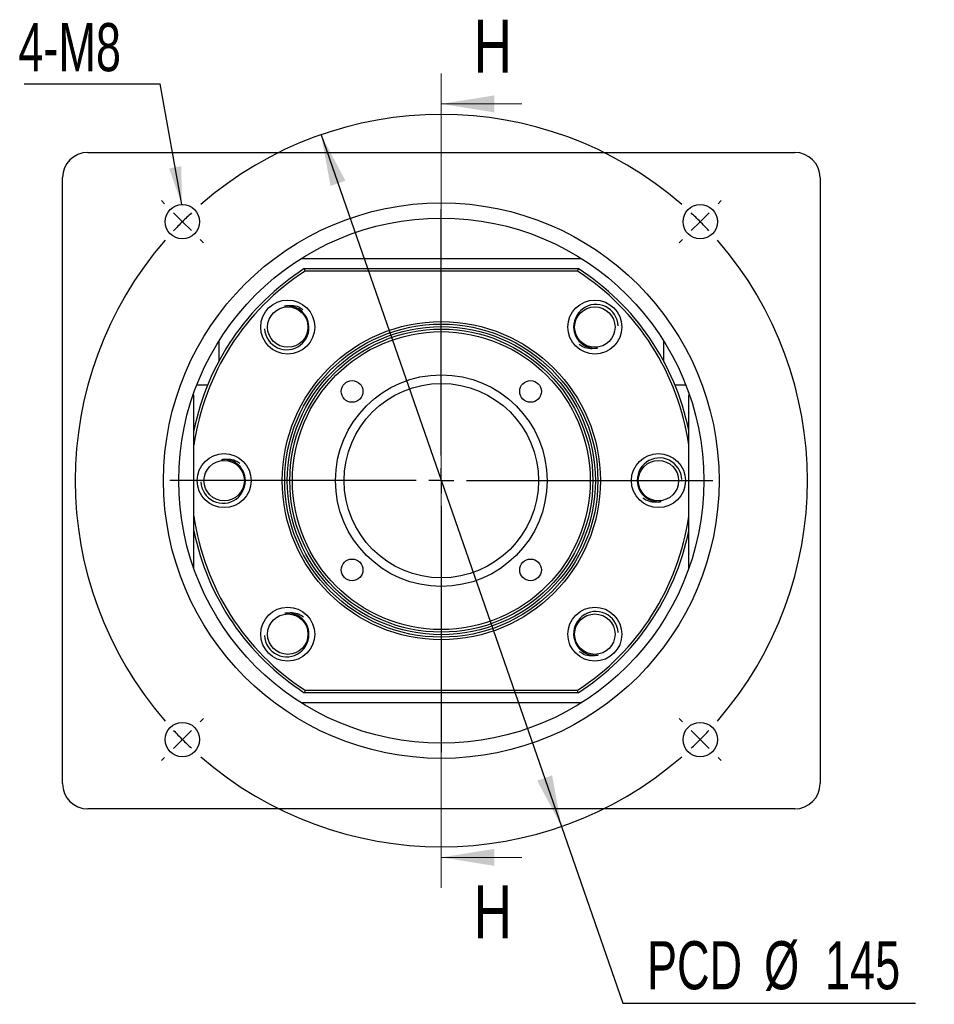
# Model space of a CAD drawing. Header units: millimetres. Extents: x 29 to 293, y 3 to 204.
# Tile 1 of 5: x 29 to 89, y 18 to 83. Entities that reach past the tile are written whole.
import ezdxf

# ---------------------------------------------------------------- set-up
doc = ezdxf.new("R2010")
doc.units = ezdxf.units.MM
doc.layers.add('圖層0', color=7, linetype='Continuous')
doc.styles.add('SLDTEXTSTYLE0', font='TXT', dxfattribs={"width": 0.7})
doc.styles.add('SLDTEXTSTYLE3', font='TXT', dxfattribs={"width": 0.75})
doc.dimstyles.new('SLDDIMSTYLE1', dxfattribs={"dimtxt": 3.389974, "dimasz": 2.5, "dimexe": 0, "dimexo": 0.0625, "dimgap": 0.847493, "dimtad": 0, "dimtih": 1, "dimtoh": 1, "dimlfac": 3, "dimrnd": 1e-09, "dimzin": 12, "dimdsep": 46, "dimtxsty": 'SLDTEXTSTYLE0', "dimsah": 1, "dimcen": 0, "dimadec": 0, "dimazin": 3, "dimtfac": 1, "dimtmove": 0, "dimatfit": 3, "dimfxl": 0, "dimfrac": 2, "dimtolj": 1, "dimtzin": 12, "dimarcsym": 0})
doc.dimstyles.new('SLDDIMSTYLE2', dxfattribs={"dimtxt": 0.18, "dimasz": 2.5, "dimexe": 0, "dimexo": 0.0625, "dimgap": 0, "dimtad": 0, "dimtih": 1, "dimtoh": 1, "dimdec": 0, "dimrnd": 1e-09, "dimzin": 0, "dimdsep": 46, "dimtxsty": 'Standard', "dimsah": 1, "dimcen": 0.09, "dimadec": 0, "dimazin": 0, "dimtfac": 2.5, "dimtdec": 0, "dimtofl": 0, "dimtmove": 0, "dimatfit": 3, "dimfxl": 0, "dimfrac": 2, "dimtolj": 1, "dimtzin": 0, "dimarcsym": 0})

# ---------------------------------------------------------------- blocks, each defined once
blk = doc.blocks.new('_D')
at = {"layer": '圖層0', "color": 7}
for p, q in [((48.93, 75.642), (64.799, 29.988)), ((64.799, 29.988), (68.853, 18.326)), ((68.853, 18.326), (88.156, 18.326))]:
    blk.add_line(p, q, dxfattribs=at)
for points in [[(48.93, 75.642), (49.55, 72.269), (50.535, 72.612)], [(64.799, 29.988), (64.178, 33.362), (63.193, 33.019)]]:
    blk.add_solid(points, dxfattribs=at)
at = {"layer": '圖層0', "color": 7, "char_height": 3.175, "attachment_point": 1, "style": 'SLDTEXTSTYLE0'}
for s, insert in [('PCD', (70.44, 22.418)), ('%%c', (78.172, 22.418)), ('145', (82.194, 22.418))]:
    blk.add_mtext(s, dxfattribs=dict(at, insert=insert))
blk = doc.blocks.new('SW_NOTE_0')
at = {"layer": '圖層0', "color": 0}
blk.add_line((-8.965, 0), (0, 0), dxfattribs=at)
at = {"layer": '圖層0', "color": 0, "insert": (-9.353, 3.999), "char_height": 3.175, "attachment_point": 1, "style": 'SLDTEXTSTYLE0'}
blk.add_mtext('4-M8', dxfattribs=at)
blk = doc.blocks.new('SW_CENTERMARKSYMBOL_0')
at = {"layer": '圖層0', "color": 0}
for p, q in [((0, 1.667), (0, 17.922)), ((0, 0), (0, 0.833)), ((-1.667, 0), (-17.922, 0)), ((0, 0), (-0.833, 0)), ((0, 0), (0, -0.833)), ((0, 0), (0.833, 0)), ((1.667, 0), (17.922, 0)), ((0, -1.667), (0, -17.922))]:
    blk.add_line(p, q, dxfattribs=at)
blk = doc.blocks.new('SW_CENTERMARKSYMBOL_1')
at = {"layer": '圖層0', "color": 0}
for p, q in [((-35.355, 1.179), (-35.567, 1.391)), ((1.179, 1.179), (1.391, 1.391)), ((-17.088, -15.422), (-17.088, 0.833)), ((-34.177, 0), (-34.766, 0.589)), ((-34.177, 0), (-33.588, -0.589)), ((0, 0), (-0.589, -0.589)), ((0, 0), (0.589, 0.589)), ((-32.998, -1.179), (-32.786, -1.391)), ((-1.179, -1.179), (-1.391, -1.391)), ((-17.088, -17.088), (-17.088, -16.255)), ((-18.755, -17.088), (-35.01, -17.088)), ((-17.088, -17.088), (-17.922, -17.088)), ((-17.088, -17.088), (-17.088, -17.922)), ((-17.088, -17.088), (-16.255, -17.088)), ((-15.422, -17.088), (0.833, -17.088)), ((-17.088, -18.755), (-17.088, -35.01)), ((-32.998, -32.998), (-32.786, -32.786)), ((-1.179, -32.998), (-1.391, -32.786)), ((-34.177, -34.177), (-33.588, -33.588)), ((0, -34.177), (-0.589, -33.588)), ((-34.177, -34.177), (-34.766, -34.766)), ((0, -34.177), (0.589, -34.766)), ((-35.355, -35.355), (-35.567, -35.567)), ((1.179, -35.355), (1.391, -35.567))]:
    blk.add_line(p, q, dxfattribs=at)
for start, end in [(48.95143, 131.04857), (133.02428, 135), (45, 46.97572), (135, 136.97572), (43.02428, 45), (138.95143, 221.04857), (318.95143, 41.04857), (223.02428, 225), (315, 316.97572), (225, 226.97572), (313.02428, 315), (228.95143, 311.04857)]:
    blk.add_arc((-17.088, -17.088), 24.167, start, end, dxfattribs=at)

msp = doc.modelspace()

# ---------------------------------------------------------------- linework, layer by layer
at = {"color": 7, "linetype": 'Continuous', "lineweight": 18}
for p, q in [((56.8643, 79.6821), (56.8643, 25.9487)), ((62.1843, 77.6821), (56.8643, 77.6821)), ((62.1843, 27.9487), (56.8643, 27.9487))]:
    msp.add_line(p, q, dxfattribs=at)
at = {"color": 7, "linetype": 'Continuous', "lineweight": 25}
for p, q in [((33.5309, 74.482), (80.1976, 74.482)), ((31.8643, 32.8154), (31.8643, 72.8154)), ((81.8643, 72.8154), (81.8643, 32.8154)), ((47.6267, 67.4821), (66.1019, 67.4821)), ((47.8211, 66.8154), (65.9074, 66.8154)), ((65.8581, 66.6487), (47.8704, 66.6487)), ((42.1976, 60.7316), (42.1976, 62.053)), ((71.5309, 62.053), (71.5309, 60.7316)), ((40.7294, 59.1487), (41.4478, 59.1487)), ((72.2807, 59.1487), (72.9991, 59.1487)), ((40.5309, 58.4821), (40.4834, 58.4821)), ((40.5309, 47.0131), (40.5309, 58.4821)), ((73.1976, 47.0131), (73.1976, 58.4821)), ((73.1976, 58.4821), (73.2451, 58.4821)), ((65.9074, 38.8154), (47.8211, 38.8154)), ((47.8704, 38.9821), (65.8581, 38.9821)), ((66.1019, 38.1487), (47.6267, 38.1487)), ((80.1976, 31.1487), (33.5309, 31.1487))]:
    msp.add_line(p, q, dxfattribs=at)
for centre, radius in [((56.8643, 52.8154), 18.3333), ((39.7758, 69.9038), 1.1333), ((73.9527, 69.9038), 1.1333), ((56.8643, 52.8154), 17.3333), ((46.7291, 62.9506), 1.7833), ((66.9995, 62.9506), 1.7833), ((46.7291, 62.9506), 1.3333), ((66.9995, 62.9506), 1.3333), ((56.8643, 52.8154), 10.5), ((56.8643, 52.8154), 10.3333), ((56.8643, 52.8154), 10.1667), ((56.8643, 52.8154), 10), ((56.8643, 52.8154), 9.8333), ((56.8643, 52.8154), 6.9833), ((50.9717, 58.7079), 0.7167), ((56.8643, 52.8154), 6.4167), ((62.7568, 58.7079), 0.7167), ((42.5309, 52.8154), 1.7833), ((71.1976, 52.8154), 1.7833), ((42.5309, 52.8154), 1.3333), ((71.1976, 52.8154), 1.3333), ((50.9717, 46.9228), 0.7167), ((62.7568, 46.9228), 0.7167), ((46.7291, 42.6802), 1.7833), ((66.9995, 42.6802), 1.7833), ((46.7291, 42.6802), 1.3333), ((66.9995, 42.6802), 1.3333), ((39.7758, 35.727), 1.1333), ((73.9527, 35.727), 1.1333)]:
    msp.add_circle(centre, radius, dxfattribs=at)
for centre, radius, start, end in [((33.5309, 72.8154), 1.6667, 90, 180), ((80.1976, 72.8154), 1.6667, 0, 90), ((56.8643, 52.8154), 16.6667, 122.85988, 168.521659), ((56.8643, 52.8154), 16.5, 123.030152, 171.849462), ((56.8643, 52.8154), 16.5, 8.150538, 56.969848), ((56.8643, 52.8154), 16.6667, 11.478341, 57.14012), ((67.0687, 62.9784), 1.4684, 2.155262, 188.293266), ((46.6605, 62.9212), 1.4684, 183.485375, 9.623421), ((71.2668, 52.8432), 1.4684, 2.155284, 188.293243), ((42.4617, 52.7876), 1.4684, 182.155284, 8.293243), ((56.8643, 52.8154), 16.5, 188.150538, 236.969848), ((56.8643, 52.8154), 16.5, 303.030152, 351.849462), ((56.8643, 52.8154), 16.6667, 191.478341, 237.14012), ((56.8643, 52.8154), 16.6667, 302.85988, 348.521659), ((67.068, 42.7096), 1.4684, 3.485375, 189.623421), ((46.6598, 42.6524), 1.4684, 182.155262, 8.293266), ((33.5309, 32.8154), 1.6667, 180, 270), ((80.1976, 32.8154), 1.6667, 270, 0)]:
    msp.add_arc(centre, radius, start, end, dxfattribs=at)
for points in [[(47.8704, 66.6487), (47.854, 66.7043), (47.8375, 66.7598), (47.8211, 66.8154)], [(65.9074, 66.8154), (65.891, 66.7598), (65.8746, 66.7043), (65.8581, 66.6487)], [(47.8704, 38.9821), (47.854, 38.9265), (47.8375, 38.8709), (47.8211, 38.8154)], [(65.9074, 38.8154), (65.891, 38.8709), (65.8746, 38.9265), (65.8581, 38.9821)]]:
    msp.add_open_spline(points, degree=3, dxfattribs=at)
for points, knots in [([(46.513, 64.3298), (46.6688, 64.3581), (46.9828, 64.415), (47.4185, 64.3308), (47.6424, 64.179), (47.7328, 64.1177)], [0, 0, 0, 0, 0.3698527, 0.7455695, 1, 1, 1, 1]), ([(48.1083, 63.1667), (48.0799, 63.3479), (48.0155, 63.5227), (47.8246, 63.835), (47.6979, 63.9722), (47.402, 64.1873), (47.2319, 64.2654), (46.9681, 64.329), (46.8776, 64.3417), (46.6947, 64.3492), (46.6036, 64.344), (46.513, 64.3298)], [0, 0, 0, 0, 0.25, 0.25, 0.5, 0.5, 0.75, 0.75, 0.875, 0.875, 1, 1, 1, 1]), ([(65.6156, 62.7666), (65.6398, 62.5847), (65.7, 62.4085), (65.8836, 62.0919), (66.0071, 61.9518), (66.298, 61.7298), (66.4663, 61.6478), (66.7285, 61.5781), (66.8187, 61.5633), (67.0014, 61.5516), (67.0925, 61.5546), (67.1835, 61.5667)], [0, 0, 0, 0, 0.25, 0.25, 0.5, 0.5, 0.75, 0.75, 0.875, 0.875, 1, 1, 1, 1]), ([(67.1835, 61.5667), (67.027, 61.5421), (66.7117, 61.4924), (66.2781, 61.5867), (66.0579, 61.7437), (65.9689, 61.8071)], [0, 0, 0, 0, 0.3698525, 0.7455695, 1, 1, 1, 1]), ([(42.3469, 54.1992), (42.5033, 54.2239), (42.8186, 54.2736), (43.2523, 54.1792), (43.4725, 54.0222), (43.5615, 53.9588)], [0, 0, 0, 0, 0.3698526, 0.7455698, 1, 1, 1, 1]), ([(43.9148, 52.9994), (43.8906, 53.1813), (43.8303, 53.3575), (43.6467, 53.6741), (43.5233, 53.8142), (43.2324, 54.0362), (43.0641, 54.1182), (42.8019, 54.1879), (42.7117, 54.2027), (42.529, 54.2144), (42.4379, 54.2113), (42.3469, 54.1992)], [0, 0, 0, 0, 0.25, 0.25, 0.5, 0.5, 0.75, 0.75, 0.875, 0.875, 1, 1, 1, 1]), ([(69.8137, 52.6314), (69.8379, 52.4495), (69.8982, 52.2733), (70.0818, 51.9567), (70.2053, 51.8166), (70.4961, 51.5946), (70.6644, 51.5126), (70.9266, 51.4429), (71.0168, 51.4281), (71.1995, 51.4164), (71.2906, 51.4194), (71.3816, 51.4315)], [0, 0, 0, 0, 0.25, 0.25, 0.5, 0.5, 0.75, 0.75, 0.875, 0.875, 1, 1, 1, 1]), ([(71.3816, 51.4315), (71.2252, 51.4069), (70.9099, 51.3572), (70.4763, 51.4515), (70.256, 51.6085), (70.167, 51.6719)], [0, 0, 0, 0, 0.3698526, 0.7455698, 1, 1, 1, 1]), ([(46.5451, 44.064), (46.7015, 44.0887), (47.0168, 44.1384), (47.4504, 44.044), (47.6707, 43.887), (47.7596, 43.8236)], [0, 0, 0, 0, 0.3698525, 0.7455695, 1, 1, 1, 1]), ([(48.1129, 42.8642), (48.0887, 43.0461), (48.0285, 43.2223), (47.8449, 43.5389), (47.7214, 43.679), (47.4305, 43.901), (47.2623, 43.983), (47, 44.0527), (46.9098, 44.0675), (46.7272, 44.0792), (46.636, 44.0761), (46.5451, 44.064)], [0, 0, 0, 0, 0.25, 0.25, 0.5, 0.5, 0.75, 0.75, 0.875, 0.875, 1, 1, 1, 1]), ([(65.6202, 42.4641), (65.6486, 42.2828), (65.713, 42.1081), (65.9039, 41.7958), (66.0306, 41.6586), (66.3265, 41.4435), (66.4966, 41.3653), (66.7604, 41.3018), (66.8509, 41.2891), (67.0338, 41.2816), (67.1249, 41.2868), (67.2155, 41.301)], [0, 0, 0, 0, 0.25, 0.25, 0.5, 0.5, 0.75, 0.75, 0.875, 0.875, 1, 1, 1, 1]), ([(67.2155, 41.301), (67.0597, 41.2727), (66.7457, 41.2157), (66.31, 41.3), (66.0861, 41.4518), (65.9957, 41.5131)], [0, 0, 0, 0, 0.3698527, 0.7455695, 1, 1, 1, 1])]:
    msp.add_open_spline(points, degree=3, knots=knots, dxfattribs=at)
at = {"color": 7, "linetype": 'Continuous', "lineweight": 18}
for points in [[(56.8643, 77.6821), (60.3643, 77.1221), (60.3643, 78.2421)], [(56.8643, 27.9487), (60.3643, 27.3887), (60.3643, 28.5087)]]:
    msp.add_solid(points, dxfattribs=at)

# ---------------------------------------------------------------- block references
at = {"layer": '圖層0', "color": 7}
for name, p in [('SW_NOTE_0', (38.3013, 79.0147)), ('SW_CENTERMARKSYMBOL_1', (73.9527, 69.9038)), ('SW_CENTERMARKSYMBOL_0', (56.8643, 52.8154))]:
    msp.add_blockref(name, p, dxfattribs=at)

# ---------------------------------------------------------------- texts
at = {"color": 7, "linetype": 'Continuous', "char_height": 3.5, "attachment_point": 1, "style": 'SLDTEXTSTYLE3'}
for insert in [(58.9986, 83.2397), (58.9986, 26.098)]:
    msp.add_mtext('H', dxfattribs=dict(at, insert=insert))

# ---------------------------------------------------------------- dimensions: what is measured, and where the dimension line sits
at = {"layer": '圖層0', "color": 7}
dim = msp.add_diameter_dim_2p(p1=(64.7989, 29.9884), p2=(48.9296, 75.6423), text='PCD<>', dimstyle='SLDDIMSTYLE1', dxfattribs=at)
dim.commit()
dim.dimension.update_dxf_attribs({"geometry": '_D', "text_midpoint": (79.2981, 20.8626), "dimtype": 163})

# ---------------------------------------------------------------- leaders
msp.add_leader([(39.7399, 71.0366), (38.3013, 79.0147)], dimstyle='SLDDIMSTYLE2', dxfattribs=at)

doc.saveas('drawing.dxf')
